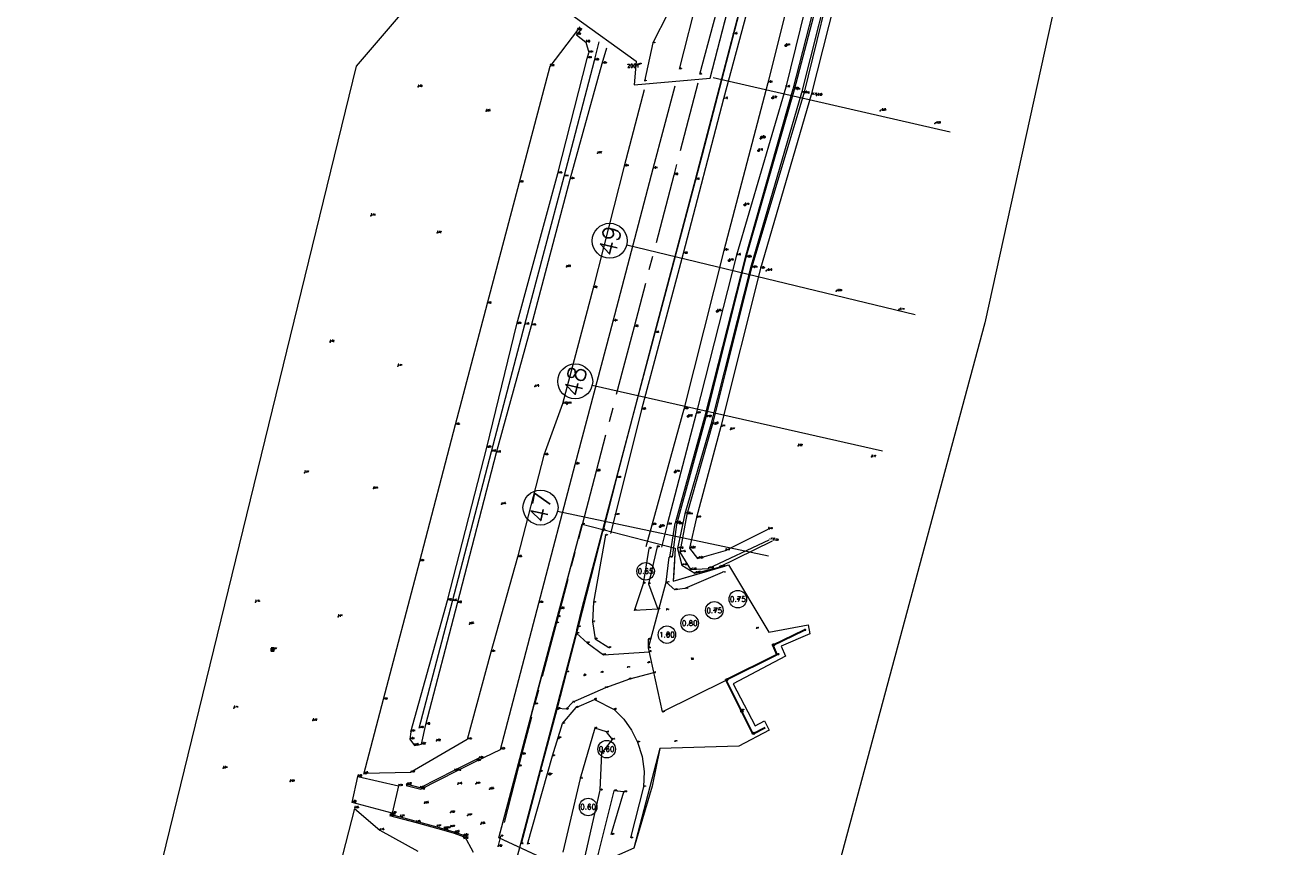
# Model space of a CAD drawing. Header units: metres. Extents: x 102665 to 103901, y 415762 to 419767.
# Tile 27 of 93: x 103120 to 103300, y 417893 to 418010. Entities that reach past the tile are written whole.
import ezdxf
from ezdxf.enums import TextEntityAlignment as Align

# ---------------------------------------------------------------- set-up
doc = ezdxf.new("R2010")
doc.units = ezdxf.units.M
doc.header["$MEASUREMENT"] = 0
doc.linetypes.add('AM-AS', pattern=[16, 10, -2, 2, -2])
for name, color, linetype, lineweight in [('B-BH-OG-TOPOGRAFIE_BEBOUWING-G', 7, 'Continuous', 30), ('B-GV-GR-BOOM-S', 90, 'Continuous', 13), ('B-OI-RI-GWA_RIOOLPUT-S', 30, 'Continuous', 30), ('B-WE-AM-AS-G', 10, 'AM-AS', 13), ('B-WE-GW-TALUD-G', 90, 'Continuous', 13), ('B-WE-IE-MEUBILAIR_WEGMEUBILAIR-S', 4, 'Continuous', 30), ('B-WE-VH-KANTVERHARDING-G', 8, 'Continuous', 18), ('DTM 15-11-2017_terristrisch', 3, 'Continuous', 0), ('DTM-Boomdiameter', 96, 'Continuous', 0), ('DTM-Bovenkant-band', 6, 'Continuous', 0), ('DTM-Dorpel', 20, 'Continuous', 0), ('DTM-dwarsprofiel-locatie', 7, 'Continuous', 0), ('DTM-Grondslag', 135, 'Continuous', 0), ('DTM-Hekwerk', 36, 'Continuous', 0), ('DTM-Hoogtecijfer', 7, 'Continuous', 0), ('DTM-Insteek', 125, 'Continuous', 0), ('DTM-Kant-asfalt', 137, 'Continuous', 0), ('DTM-Meetpunt', 40, 'Continuous', 0), ('DTM-Paal', 30, 'Continuous', 0), ('DTM-PEILBUIZEN', 240, 'Continuous', 0), ('DTM-Rijweggrens', 253, 'Continuous', 0), ('DTM-Taludlijn', 71, 'Continuous', 0), ('DTM-Teen-sloot', 142, 'Continuous', 0), ('DTM-teen_sloot', 140, 'Continuous', 0), ('DTM-waterlijn', 150, 'Continuous', 0), ('DTM_01-10-2013_terrestrisch', 165, 'Continuous', 0), ('DTM_04-07-2016_terrestrisch', 106, 'Continuous', 0), ('hoogte', 7, 'Continuous', 0), ('mp', 7, 'Continuous', 0), ('PAAL', 30, 'Continuous', 0), ('Peilbuis', 30, 'Continuous', 0)]:
    doc.layers.add(name, color=color, linetype=linetype, lineweight=lineweight)
doc.styles.add('LBD', font='txt.shx')
doc.styles.add('NLCS-ISO', font='arial.ttf')
doc.styles.get("Standard").update_dxf_attribs({"font": 'txt.shx'})

# ---------------------------------------------------------------- blocks, each defined once
blk = doc.blocks.new('MP')
at = {"layer": 'mp', "color": 0, "linetype": 'ByBlock', "lineweight": -2, "elevation": -0.036, "flags": 128}
blk.add_lwpolyline([(-0.005000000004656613, -0.008660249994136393), (-0.01000000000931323, 0), (-0.005000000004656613, 0.008660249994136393), (0.005000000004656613, 0.008660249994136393), (0.01000000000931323, 0), (0.005000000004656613, -0.008660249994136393), (-0.005000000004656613, -0.008660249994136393)], close=True, dxfattribs=at)
blk = doc.blocks.new('SIE-WEG_STRAATPOT_BRANDKRAAN-SO')
blk.add_ellipse((-4.547473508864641e-16, 0), major_axis=(-0.7288689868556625, 0), ratio=0.6859943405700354)
at = {"style": 'NLCS-ISO'}
blk.add_text('BR', height=0.4, dxfattribs=at).set_placement((-0.2979630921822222, -0.1529624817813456))
blk = doc.blocks.new('dorpelhoogte')
at = {"layer": 'DTM-Dorpel', "color": 0, "flags": 128}
for points in [[(0, 0), (-0.4905382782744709, -0.371556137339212)], [(0, 0), (0.4905382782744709, -0.371556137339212)], [(-0.4905382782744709, -0.371556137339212), (0.4905382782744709, -0.371556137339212)]]:
    blk.add_lwpolyline(points, dxfattribs=at)
blk = doc.blocks.new('SGR-BOOM_01')
at = {"ltscale": 0.1}
h = blk.add_hatch(color=256, dxfattribs=at)
edge = h.paths.add_edge_path()
edge.add_arc((7.366995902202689e-12, -5.115907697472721e-12), 0.15, 0, 360)
for centre, radius in [((0, 0), 2.5), ((7.366995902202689e-12, -5.115907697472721e-12), 0.04499999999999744)]:
    blk.add_circle(centre, radius)
blk.add_circle((7.366995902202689e-12, -5.115907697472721e-12), 0.15, dxfattribs=at)
blk = doc.blocks.new('SIE-WEG_STRAATPOT_WATER-SO')
blk.add_circle((0, 2.91038304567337e-14), 0.4)
at = {"style": 'NLCS-ISO'}
blk.add_text('W', height=0.4, dxfattribs=at).set_placement((-0.2128690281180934, -0.2108641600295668))
blk = doc.blocks.new('106_1')
at = {"layer": 'PAAL', "color": 0, "linetype": 'ByBlock', "lineweight": -2, "flags": 128}
blk.add_lwpolyline([(-0.2, 0), (-0.1, 0.1732050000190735), (0.1, 0.1732050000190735), (0.2, 0), (0.1, -0.1732050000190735), (-0.1, -0.1732050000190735), (0.2, 0)], dxfattribs=at)
blk = doc.blocks.new('145_1')
at = {"color": 0, "linetype": 'ByBlock', "lineweight": -2, "flags": 128}
blk.add_lwpolyline([(-0.25, 0), (-0.1558730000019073, 0.1954579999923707), (0.05563000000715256, 0.2437320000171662), (0.2252420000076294, 0.1084710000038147), (0.2252420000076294, -0.1084710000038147), (0.05563000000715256, -0.2437320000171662), (-0.1558730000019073, -0.1954579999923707), (0.25, 0)], dxfattribs=at)
blk.add_lwpolyline([(-0.25, 0), (-0.2022550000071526, 0.1469460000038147), (-0.07725500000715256, 0.2377640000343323), (0.07725400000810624, 0.2377640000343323), (0.2022540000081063, 0.1469460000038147), (0.25, 0), (0.2022540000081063, -0.1469460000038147), (0.07725400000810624, -0.2377640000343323), (-0.07725500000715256, -0.2377640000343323), (-0.2022550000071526, -0.1469460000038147), (-0.25, 0)], close=True, dxfattribs=at)
blk = doc.blocks.new('114')
at = {"layer": 'Peilbuis', "color": 0, "linetype": 'ByBlock', "lineweight": -2, "flags": 128}
for points in [[(-0.1999999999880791, 0), (-0.1000009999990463, 0.1732050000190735), (0.1, 0.1732050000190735), (0.2, 0), (0.1, -0.1732050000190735), (-0.1000009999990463, -0.1732050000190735), (0.2, 0)], [(0.25, -0.048), (0.25, 0.7020000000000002)], [(0.25, 0.596), (0.321, 0.667), (0.392, 0.7020000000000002), (0.498, 0.7020000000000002), (0.569000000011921, 0.667), (0.64, 0.596), (0.675000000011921, 0.483), (0.675000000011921, 0.413), (0.64, 0.306), (0.569000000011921, 0.235), (0.498, 0.2), (0.392, 0.2), (0.321, 0.235), (0.25, 0.306)], [(0.923, 0.2), (0.923, 0.9500000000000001)], [(0.923, 0.596), (0.994, 0.667), (1.065000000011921, 0.7020000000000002), (1.171000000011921, 0.7020000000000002), (1.242, 0.667), (1.312999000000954, 0.596), (1.348, 0.483), (1.348, 0.413), (1.312999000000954, 0.306), (1.242, 0.235), (1.171000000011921, 0.2), (1.065000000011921, 0.2), (0.994, 0.235), (0.923, 0.306)]]:
    blk.add_lwpolyline(points, dxfattribs=at)
blk = doc.blocks.new('157_1')
at = {"color": 0, "linetype": 'ByBlock', "lineweight": -2}
blk.add_3dface([(-0.4, 0.4), (-0.4, -0.4), (0.4, -0.4), (0.4, 0.4)], dxfattribs=at)

msp = doc.modelspace()

# ---------------------------------------------------------------- linework, layer by layer
at = {"layer": 'B-BH-OG-TOPOGRAFIE_BEBOUWING-G', "flags": 128}
for points in [[(103230.749, 417923.709), (103226.284, 417921.553), (103226.901, 417920.251), (103219.617, 417916.6170000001), (103223.451, 417908.902)], [(103225.2349473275, 417909.8061747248), (103223.451, 417908.902)]]:
    msp.add_lwpolyline(points, dxfattribs=at)
at = {"layer": 'B-WE-AM-AS-G', "extrusion": (0.0002739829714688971, 0.001072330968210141, 0.9999993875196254), "elevation": 480.0139244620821}
msp.add_lwpolyline([(103190.3981383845, 417905.6955398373), (103187.0431344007, 417892.5645322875)], dxfattribs=at)
at = {"layer": 'B-WE-AM-AS-G'}
for points in [[(103249.6174826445, 418131.8718093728, 3.530471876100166), (103246.457, 418119.67, 3.571), (103241.955, 418102.549, 3.576), (103237.458, 418085.421, 3.573), (103232.488, 418066.297, 3.614), (103227.505, 418047.114, 3.619), (103222.666, 418028.6, 3.617), (103217.775, 418010.31, 3.579), (103215.85, 418003.087, 3.58)], [(103215.5942375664, 418001.8548653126, 3.586464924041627), (103212.159, 417988.725, 3.599), (103206.493, 417967.051, 3.564), (103201.07, 417946.45, 3.6), (103195.928, 417926.795, 3.559), (103190.403, 417905.97, 3.608)]]:
    msp.add_polyline3d(points, dxfattribs=at)
at = {"layer": 'B-WE-GW-TALUD-G'}
for points in [[(103209.373, 418023.812, 4.074), (103210.685, 418023.023, 4.368), (103213.093, 418021.265, 4.306), (103212.193, 418016.911, 4.262), (103211.321, 418011.776, 4.299000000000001), (103209.172, 418007.589, 4.738000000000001), (103207.97, 418002.142, 4.811)], [(103202.405, 417937.299, 3.367), (103200.711, 417927.735, 3.19), (103200.539, 417924.942, 3.12), (103200.936, 417922.494, 3.072), (103202.899, 417921.261, 2.869000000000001)], [(103209.797, 417935.638, 0.638), (103208.548, 417930.383, 0.506), (103209.878, 417926.761, 0.531), (103206.548, 417926.56, 0.8290000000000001), (103207.829, 417930.423, 0.606), (103208.632, 417935.432, 0.8200000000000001)], [(103191.269, 417893.203, 3.311), (103194.857, 417905.821, 3.287), (103196.266, 417910.446, 3.227), (103198.218, 417912.733, 3.088), (103200.847, 417913.857, 2.857000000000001), (103203.665, 417912.434, 2.679), (103205.0068836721, 417911.0599669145, 2.564333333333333), (103206.1242134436, 417909.4978552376, 2.449666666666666), (103206.991, 417907.784, 2.335), (103207.6436353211, 417905.7160626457, 2.128), (103207.9318171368, 417903.5668188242, 1.921), (103207.847, 417901.4, 1.714), (103206, 417894.084, 1.212)], [(103199.384, 417890.884, 0.5520000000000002), (103201.641, 417900.926, 0.616), (103201.878, 417906.175, 1.044), (103203.406, 417908.143, 0.9480000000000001), (103202.557, 417909.218, 1.164), (103200.866, 417909.756, 1.363), (103198.781, 417902.563, 1.146), (103196.333, 417892.045, 1.054)]]:
    msp.add_polyline3d(points, dxfattribs=at)
at = {"layer": 'B-WE-VH-KANTVERHARDING-G', "color": 6}
msp.add_line((103198.319, 417923.783), (103194.808, 417910.343), dxfattribs=at)
for points in [[(103198.319, 417923.783), (103199.131, 417927.143), (103207.502, 417958.751), (103216.269, 417991.67), (103239.754, 418082.137)], [(103194.808, 417910.343), (103189.989, 417892.161), (103186.335, 417878.217), (103181.765, 417860.01), (103175.78, 417837.941), (103160.96, 417780.672), (103152.985, 417750.374), (103142.793, 417711.917), (103132.92, 417673.487), (103125.209, 417643.703)]]:
    msp.add_lwpolyline(points, dxfattribs=at)
at = {"layer": 'DTM 15-11-2017_terristrisch', "flags": 128}
msp.add_lwpolyline([(103208.3185059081, 418117.6611136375), (103176.8223809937, 418093.9425115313), (103186.3777283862, 418087.2199580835), (103204.3277041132, 418077.9218830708), (103191.3818352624, 418044.9371215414), (103184.532263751, 418034.9885475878), (103184.532263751, 418034.9885475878), (103206.2486001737, 418023.2223336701), (103197.7703044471, 418011.4561197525), (103206.7802675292, 418004.9638757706), (103206.4823376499, 418001.6048411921), (103217.3617547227, 418002.5410318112), (103254.1539330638, 418144.9103371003)], dxfattribs=at)
at = {"layer": 'DTM-Bovenkant-band'}
for points in [[(103184.341, 417905.459, 4.091), (103180.799, 417903.711, 4.304), (103175.924, 417901.225, 4.314), (103174.123, 417901.741, 4.321000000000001)], [(103171.575, 417897.278, 4.421), (103175.361, 417896.308, 4.376), (103179.311, 417895.205, 4.358000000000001), (103180.805, 417894.761, 4.208), (103182.07, 417894.307, 3.961), (103182.21, 417893.982, 3.923)]]:
    msp.add_polyline3d(points, dxfattribs=at)
at = {"layer": 'DTM-dwarsprofiel-locatie', "color": 5, "linetype": 'Continuous'}
for p, q in [((103217.7976364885, 418002.6448920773), (103251.6163342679, 417994.8946276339)), ((103205.4521810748, 417978.752819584), (103246.6213150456, 417968.8400509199)), ((103200.5182333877, 417958.714878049), (103241.983235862, 417949.3349759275)), ((103195.5731882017, 417940.7431990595), (103225.6881224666, 417934.3484524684))]:
    msp.add_line(p, q, dxfattribs=at)
for centre in [(103203.0216445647, 417979.3380479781), (103198.079843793, 417959.2664722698), (103193.127713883, 417941.2624825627)]:
    msp.add_circle(centre, 2.5, dxfattribs=at)
at = {"layer": 'DTM-Grondslag'}
for p in [(103207.227, 418004.581, 4.929), (103180.261, 417895.659, 4.186)]:
    msp.add_point(p, dxfattribs=at)
at = {"layer": 'DTM-Hekwerk', "extrusion": (0.004800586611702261, 0.1711752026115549, 0.9852289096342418), "elevation": 72035.72126171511, "flags": 128}
msp.add_lwpolyline([(-91452.02318367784, -414436.3865131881), (-91452.02318367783, -414437.6537219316)], dxfattribs=at)
at = {"layer": 'DTM-Hekwerk', "color": 36}
for points in [[(103198.7461102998, 418009.8722664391, 5.011401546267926), (103198.39, 418009.409, 5.018000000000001), (103194.478, 418004.233, 5.171), (103190.079, 417987.672, 5.063000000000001), (103185.496, 417970.379, 4.962000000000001), (103180.965, 417953.067, 4.883), (103175.861, 417933.571, 4.886), (103170.67, 417913.85, 4.918), (103167.86, 417903.158, 5.066)], [(103166.58, 417898.312, 5.049000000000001), (103164.423, 417889.952, 4.948000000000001), (103158.389, 417866.8020000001, 4.879), (103152.37, 417843.76, 4.895), (103146.841, 417822.626, 4.835), (103140.27, 417797.607, 4.852), (103134.18, 417774.333, 4.84), (103127.09, 417747.391, 4.864), (103121.177, 417724.85, 4.944), (103115.119, 417701.7640000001, 4.889), (103108.874, 417677.847, 4.886), (103102.216, 417652.308, 4.826), (103096.377, 417630.058, 4.818), (103090.266, 417606.626, 4.856), (103084.387, 417584.247, 4.872), (103078.32, 417561.075, 4.792), (103072.554, 417539.094, 4.708), (103066.44, 417515.7, 4.765000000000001), (103060.693, 417493.734, 4.604), (103054.639, 417470.622, 4.624000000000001), (103049.354, 417450.577, 4.563000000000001), (103045.21, 417434.545, 4.538)]]:
    msp.add_polyline3d(points, dxfattribs=at)
at = {"layer": 'DTM-Hekwerk'}
msp.add_polyline3d([(103219.579, 417916.559, 2.384), (103210.55, 417912.077, 2.373000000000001), (103208.527, 417921.208, 2.55), (103211.073, 417930.585, -1.108)], dxfattribs=at)
at = {"layer": 'DTM-Insteek'}
for points in [[(103232.971, 418020.86, 0.729), (103228.14, 418001.258, 0.297), (103221.133, 417977.275, 0.362), (103215.381, 417954.685, 0.5740000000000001), (103211.225, 417938.825, 0.3420000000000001), (103210.393738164, 417935.5862963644, 0.3505529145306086)], [(103236.83, 418020.112, 0.031), (103231.757, 418000.184, -0.141), (103224.525, 417975.37, 0.047), (103218.88, 417952.83, 0.138), (103215.402, 417939.813, 0.187), (103214.42, 417935.44, -0.021), (103215.526, 417933.989, -0.076), (103219.559, 417935.124, 0.107), (103225.641, 417938.1550000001, 0.188)], [(103199.0090574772, 418009.6681326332, 5.083438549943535), (103198.258, 418008.75, 5.085), (103199.617, 418007.696, 5.002000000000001), (103200.051, 418006.207, 4.907)], [(103174.591, 417909.257, 4.613000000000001), (103174.48, 417908.179, 4.638), (103175.115, 417907.295, 4.597000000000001), (103176.126, 417907.466, 4.617), (103176.765, 417910.285, 4.603000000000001), (103181.289, 417927.619, 4.602), (103186.837, 417949.116, 4.699), (103191.859, 417967.247, 4.75), (103197.352, 417988.124, 4.806), (103201.955, 418004.649, 5.033), (103202.5847588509, 418006.8922080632, 5.044258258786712)], [(103174.592, 417909.257, 4.613000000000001), (103179.823, 417927.991, 4.619000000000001), (103185.464, 417949.809, 4.687), (103189.749, 417967.456, 4.833), (103195.581, 417988.945, 4.779), (103199.801, 418005.381, 4.99), (103200.045, 418006.199, 4.908)]]:
    msp.add_polyline3d(points, dxfattribs=at)
at = {"layer": 'DTM-Kant-asfalt'}
for points in [[(103212.969, 418003.852, 3.625), (103215.714, 418014.566, 3.621), (103215.676, 418014.881, 3.637), (103216.142, 418019.273, 3.632), (103216.1931694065, 418020.7140952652, 3.620666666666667), (103215.9135674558, 418022.1287318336, 3.609333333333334), (103215.318, 418023.442, 3.598), (103214.4205840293, 418024.6021957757, 3.568666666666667), (103213.2780513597, 418025.5219939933, 3.539333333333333), (103211.953, 418026.151, 3.51), (103203.325, 418030.344, 3.252), (103200.894, 418031.6660000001, 3.171)], [(103202.052, 417938.046, 3.504), (103198.519, 417924.243, 3.427), (103196.836, 417917.787, 3.484), (103195.467, 417912.42, 3.426), (103193.095, 417903.577, 3.52), (103190.345, 417893.257, 3.519)]]:
    msp.add_polyline3d(points, dxfattribs=at)
at = {"layer": 'DTM-Rijweggrens'}
for points in [[(103223.867, 418021.266, 3.494), (103220.63, 418008.8290000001, 3.464), (103215.227, 417988.055, 3.462), (103209.416, 417966.171, 3.475), (103203.991, 417945.48, 3.489), (103202.0128048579, 417937.8353756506, 3.473202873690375)], [(103173.922, 417901.578, 4.194), (103176.026, 417901.05, 4.215), (103181.16, 417903.65, 4.181), (103183.949, 417905.064, 4.026), (103187.425, 417906.72, 3.631), (103192.876, 417927.618, 3.59), (103198.085, 417947.419, 3.639), (103203.485, 417967.86, 3.611), (103209.204, 417989.661, 3.643), (103212.3392464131, 418001.4418916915, 3.627752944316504)], [(103198.309, 417923.275, 3.372), (103199.81, 417921.939, 3.229), (103202.13, 417920.233, 2.952), (103208.647, 417920.664, 2.504)], [(103209.284, 417917.675, 2.503), (103205.823, 417916.752, 2.634), (103202.407, 417915.524, 2.776), (103197.723, 417913.468, 3.220000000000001), (103196.782, 417912.4650000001, 3.29), (103195.626, 417912.58, 3.389)], [(103171.936, 417897.625, 4.31), (103166.215, 417899.16, 5.002000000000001), (103167.03, 417902.85, 5.004), (103172.831, 417901.515, 4.242), (103171.935, 417897.607, 4.312)], [(103171.787, 417897.412, 4.281000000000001), (103173.077, 417897.108, 4.265000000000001), (103178.311, 417895.692, 4.272), (103179.285, 417895.41, 4.261), (103180.956, 417894.904, 4.098), (103182.23, 417894.423, 3.84), (103183.514, 417892.033, 3.652)]]:
    msp.add_polyline3d(points, dxfattribs=at)
at = {"layer": 'DTM-Taludlijn', "extrusion": (-0.0009652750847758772, -0.003482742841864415, 0.9999934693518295), "elevation": -1554.36934635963, "flags": 128}
msp.add_lwpolyline([(103213.5617745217, 417952.4173154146), (103208.9797168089, 417935.8852151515)], dxfattribs=at)
at = {"layer": 'DTM-Taludlijn', "extrusion": (-0.0001765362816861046, -0.0006469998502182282, 0.9999997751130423), "elevation": -287.7974557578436, "flags": 128}
msp.add_lwpolyline([(103209.0255380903, 417938.6652715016), (103208.1808036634, 417935.5693474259)], dxfattribs=at)
at = {"layer": 'DTM-Taludlijn'}
for points in [[(103230.472, 418021.49, 0.928), (103225.605, 418001.907, 0.644), (103219.321, 417977.955, 0.644), (103213.609, 417955.296, 0.891)], [(103224.709, 418019.776, 3.193), (103219.272, 417999.602, 3.159), (103213.525, 417977.518, 3.223), (103207.565, 417955.239, 3.277), (103203.772, 417940.156, 3.168), (103203.1412713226, 417937.5304498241, 3.163028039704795)], [(103207.9226527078, 418000.8815409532, 4.693455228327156), (103205.076, 417989.995, 4.633), (103200.627, 417972.596, 4.518), (103196.275, 417956.07, 4.447), (103193.62, 417948.7310000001, 4.554), (103189.828, 417934.157, 4.584), (103186.058, 417920.629, 4.506), (103182.676, 417908.143, 4.481), (103174.582, 417903.431, 4.568), (103167.923, 417903.267, 4.947)], [(103166.58, 417898.312, 5.049000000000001), (103170.174, 417895.183, 4.753), (103175.599, 417892.2150000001, 4.725000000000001)]]:
    msp.add_polyline3d(points, dxfattribs=at)
at = {"layer": 'DTM-Teen-sloot'}
for points in [[(103219.089, 417931.986, -1.128), (103213.746, 417929.691, -0.9860000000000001), (103212.319, 417929.523, -0.927), (103211.073, 417930.585, -1.108), (103211.48, 417934.1660000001, -0.9420000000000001)], [(103203.213, 417894.58, -0.8280000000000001), (103205.039, 417900.661, -0.7040000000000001), (103203.623, 417900.807, -0.934), (103201.008, 417890.556, -1.139)]]:
    msp.add_polyline3d(points, dxfattribs=at)
at = {"layer": 'DTM-teen_sloot'}
for points in [[(103234.553, 418020.702, -1.409), (103229.371, 418000.8890000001, -1.44), (103222.46, 417976.94, -1.414), (103216.734, 417954.173, -1.321), (103212.568, 417938.861, -1.33), (103211.9366729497, 417934.1623515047, -1.355843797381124)], [(103235.394, 418020.32, -1.431), (103230.392, 418000.455, -1.4), (103223.111, 417975.491, -1.37), (103217.445, 417953.098, -1.315), (103213.732, 417940.345, -1.363), (103212.681, 417935.407, -1.423), (103213.292, 417933.009, -1.388), (103215.149, 417931.908, -1.461), (103218.597, 417932.752, -1.407), (103226.258, 417936.508, -1.329)], [(103175.8, 417909.766, 4.433), (103180.558, 417927.897, 4.449), (103186.144, 417949.238, 4.397), (103190.88, 417967.369, 4.384), (103196.531, 417988.516, 4.411), (103200.859, 418005.085, 4.527), (103201.5071955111, 418007.728752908, 4.506803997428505)]]:
    msp.add_polyline3d(points, dxfattribs=at)
at = {"layer": 'DTM-waterlijn', "extrusion": (-0.001248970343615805, -0.00811434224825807, 0.9999662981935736), "elevation": -3521.291324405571, "flags": 128}
msp.add_lwpolyline([(103211.5252792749, 417919.3402953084), (103212.273141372, 417924.1988610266)], dxfattribs=at)
at = {"layer": 'DTM-waterlijn'}
for points in [[(103234.221, 418020.7150000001, -1.135), (103229.161, 418001.013, -0.992), (103222.34, 417976.977, -1.078), (103216.56, 417954.185, -1.116), (103212.355, 417939.013, -1.082)], [(103235.649, 418020.385, -1.095), (103230.717, 418000.371, -1.097), (103223.275, 417975.479, -1.113), (103217.688, 417953.208, -1.095), (103214.005, 417940.2640000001, -1.138), (103213.007, 417934.877, -1.147), (103214.548, 417932.397, -1.12), (103217.057, 417932.559, -1.102), (103225.781, 417936.663, -1.105)]]:
    msp.add_polyline3d(points, dxfattribs=at)
at = {"layer": 'DTM_01-10-2013_terrestrisch', "flags": 128}
msp.add_lwpolyline([(103086.3525255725, 417675.2423061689), (103166.872011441, 418004.2820090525), (103182.8480761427, 418022.965934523), (103197.7703044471, 418011.4561197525), (103197.7703044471, 418011.4561197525), (103206.7802675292, 418004.9638757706), (103206.4823376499, 418001.6048411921), (103217.3617547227, 418002.5410318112), (103235.7578438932, 418073.7256844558), (103254.1539330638, 418144.9103371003), (103256.6658205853, 418154.6302204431), (103276.5040292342, 418168.5741932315), (103292.2724401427, 418167.9784355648), (103300.2594393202, 418166.2217643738), (103256.5802593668, 417967.6270722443), (103168.4430175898, 417640.5241494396)], dxfattribs=at)
msp.add_lwpolyline([(103199.097, 417938.886), (103212.3542538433, 417935.4689826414), (103212.0948045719, 417930.7277499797), (103219.9698508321, 417933.055235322), (103225.7345318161, 417923.4487466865), (103231.3442312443, 417924.5308371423), (103231.5936636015, 417923.2377469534), (103227.507293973, 417921.4669405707), (103228.1341916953, 417920.0202912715), (103220.6241806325, 417916.0823247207), (103223.7652365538, 417910.0920847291), (103225.102097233, 417910.7930840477), (103225.8030965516, 417909.4562233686), (103221.4696388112, 417907.1839215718), (103210.1849185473, 417906.8754371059), (103206.4663677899, 417892.6380447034), (103201.0910872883, 417890.2351637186), (103195.8932316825, 417890.0684210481), (103187.1655872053, 417894.1183064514), (103199.097, 417938.886)], close=True, dxfattribs=at)
at = {"layer": 'DTM_04-07-2016_terrestrisch', "flags": 128}
msp.add_lwpolyline([(103195.8932316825, 417890.0684210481), (103189.9192660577, 417892.8405179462), (103187.1655872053, 417894.1183064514), (103190.392223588, 417906.3410603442), (103192.7232148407, 417915.1710396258), (103199.097, 417938.886), (103199.097, 417938.886), (103212.3542538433, 417935.4689826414), (103212.1599785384, 417931.9187532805), (103212.0948045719, 417930.7277499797), (103219.2510271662, 417932.84278558), (103219.9698508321, 417933.055235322), (103225.7345318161, 417923.4487466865), (103231.3442312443, 417924.5308371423), (103231.5936636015, 417923.2377469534), (103227.507293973, 417921.4669405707), (103228.1341916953, 417920.0202912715), (103220.6241806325, 417916.0823247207), (103223.7652365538, 417910.0920847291), (103225.102097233, 417910.7930840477), (103225.8030965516, 417909.4562233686), (103221.4696388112, 417907.1839215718), (103210.1849185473, 417906.8754371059), (103209.0678355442, 417901.4771431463), (103206.4663677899, 417892.6380447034)], dxfattribs=at)
at = {"layer": 'mp'}
for p in [(103175.645, 418001.315, 5.499000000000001), (103232.535, 418000.095, -0.199), (103241.654, 417997.911, -0.05300000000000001), (103185.368, 417997.836, 5.259), (103249.456, 417996.0900000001, -0.201), (103224.537, 417993.942, 0.483), (103201.269, 417991.846, 4.92), (103168.916, 417982.908, 5.741000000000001), (103178.363, 417980.4760000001, 5.319), (103196.834, 417975.607, 4.801), (103225.361, 417975.067, -0.099), (103235.327, 417972.145, -0.094), (103244.284, 417969.462, -0.112), (103163.073, 417964.891, 5.817), (103172.765, 417961.463, 5.407), (103192.324, 417958.524, 4.762), (103196.898, 417956.076, 4.439), (103220.258, 417952.391, 0.172), (103229.935, 417950.064, 0.219), (103240.404, 417948.478, 0.119), (103159.424, 417946.222, 5.771), (103169.281, 417943.966, 5.333), (103187.557, 417941.73, 4.747), (103152.414, 417927.763, 5.748), (103164.219, 417925.673, 5.266), (103182.983, 417924.62, 4.645), (103154.843, 417920.987, 5.967000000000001), (103149.325, 417912.634, 5.711), (103160.612, 417910.846, 5.318), (103178.254, 417907.928, 4.623), (103147.803, 417904.043, 5.635000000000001), (103157.392, 417902.136, 5.291000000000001), (103181.308, 417901.761, 4.157), (103183.908, 417901.81, 3.966), (103185.848, 417901.05, 3.648), (103176.559, 417899.043, 4.261), (103180.287, 417897.696, 4.223), (103182.725, 417897.288, 3.971), (103180.261, 417895.659, 4.186), (103180.261, 417895.659, 4.186), (103180.261, 417895.659, 4.186), (103180.261, 417895.659, 4.186), (103184.59, 417896.0680000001, 3.649)]:
    msp.add_point(p, dxfattribs=at)

# ---------------------------------------------------------------- block references
at = {"layer": 'B-GV-GR-BOOM-S', "xscale": 0.5, "yscale": 0.5, "zscale": 0.5}
for name, p in [('145_1', (103228.156, 418007.209, 0.911)), ('145_1', (103226.278, 417999.744, 0.621)), ('145_1', (103224.276, 417992.218, 0.7010000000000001)), ('145_1', (103222.308, 417984.457, 0.794)), ('145_1', (103220.063, 417976.51, 0.783)), ('145_1', (103218.371, 417969.266, 0.8510000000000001)), ('145_1', (103214.217, 417954.267, 0.92)), ('145_1', (103212.354, 417946.3290000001, 0.794)), ('145_1', (103210.23, 417938.547, 0.634)), ('SGR-BOOM_01', (103208.135, 417932.158, 0.815)), ('SGR-BOOM_01', (103221.31, 417928.187, 1.773)), ('SGR-BOOM_01', (103217.955, 417926.575, 1.632)), ('SGR-BOOM_01', (103214.437, 417924.739, 1.685)), ('SGR-BOOM_01', (103211.18, 417923.1060000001, 1.848)), ('SGR-BOOM_01', (103202.569, 417906.768, 1.08)), ('SGR-BOOM_01', (103199.93, 417898.5140000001, 1.064))]:
    msp.add_blockref(name, p, dxfattribs=at)
at = {"layer": 'B-OI-RI-GWA_RIOOLPUT-S', "xscale": 0.5, "yscale": 0.5, "zscale": 0.5}
msp.add_blockref('157_1', (103154.843, 417920.987, 5.967000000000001), dxfattribs=at)
at = {"layer": 'B-WE-IE-MEUBILAIR_WEGMEUBILAIR-S', "xscale": 0.2, "yscale": 0.2, "zscale": 0.2}
for name, p in [('SIE-WEG_STRAATPOT_WATER-SO', (103195.759, 417908.381, 3.332)), ('SIE-WEG_STRAATPOT_BRANDKRAAN-SO', (103194.473, 417903.218, 3.135))]:
    msp.add_blockref(name, p, dxfattribs=at)
at = {"layer": 'DTM-Dorpel', "xscale": 0.5, "yscale": 0.5, "zscale": 0.5}
msp.add_blockref('dorpelhoogte', (103221.881, 417912.331, 2.491), dxfattribs=at)
at = {"layer": 'DTM-Grondslag'}
for p, xscale, yscale, zscale in [((103207.227, 418004.581, 4.929), 2.5, 2.5, 2.5), ((103207.227, 418004.581, 4.929), 0.5, 0.5, 0.5), ((103180.261, 417895.659, 4.186), 0.5, 0.5, 0.5)]:
    msp.add_blockref('MP', p, dxfattribs=dict(at, xscale=xscale, yscale=yscale, zscale=zscale))
at = {"layer": 'DTM-Meetpunt', "xscale": 2.5, "yscale": 2.5, "zscale": 2.5}
for p in [(103199.097, 417938.886, 3.606), (103195.656, 417925.676, 3.56), (103211.115, 417926.653, 0.538), (103195.405, 417924.75, 3.565), (103223.964, 417924.027, 2.458000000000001), (103226.211, 417921.633, 2.495), (103205.548, 417918.438, 2.793), (103208.466, 417919.1060000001, 2.554), (103214.679, 417919.657, 2.436), (103199.319, 417917.36, 3.272), (103201.788, 417917.7310000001, 3.035), (103219.564, 417916.685, 2.384), (103192.407, 417913.218, 3.575), (103212.312, 417907.872, 2.314), (103223.351, 417908.988, 2.275), (103190.097, 417904.375, 3.622), (103187.457, 417894.336, 3.615)]:
    msp.add_blockref('MP', p, dxfattribs=at)
at = {"layer": 'DTM-Paal', "xscale": 0.5, "yscale": 0.5, "zscale": 0.5}
msp.add_blockref('106_1', (103196.898, 417956.076, 4.439), dxfattribs=at)
at = {"layer": 'DTM-PEILBUIZEN', "xscale": 0.5, "yscale": 0.5, "zscale": 0.5}
msp.add_blockref('114', (103224.537, 417993.942, 0.483), dxfattribs=at)

# ---------------------------------------------------------------- texts
at = {"layer": 'B-BH-OG-TOPOGRAFIE_BEBOUWING-G'}
for p in [(103230.749, 417923.709, -999), (103226.284, 417921.553, -999), (103226.901, 417920.251, -999), (103219.617, 417916.617, -999), (103223.451, 417908.902, -999)]:
    msp.add_text('0.00', height=0.1, dxfattribs=at).set_placement(p, align=Align.BOTTOM_LEFT)
at = {"layer": 'B-GV-GR-BOOM-S'}
for s, p in [('0.81', (103208.135, 417932.158)), ('1.77', (103221.31, 417928.187)), ('1.63', (103217.955, 417926.575)), ('1.69', (103214.437, 417924.739)), ('1.85', (103211.18, 417923.106)), ('1.08', (103202.569, 417906.768)), ('1.06', (103199.93, 417898.514))]:
    msp.add_text(s, height=0.1, dxfattribs=at).set_placement(p, align=Align.BOTTOM_LEFT)
at = {"layer": 'B-WE-AM-AS-G'}
msp.add_text('3.58', height=0.1, dxfattribs=at).set_placement((103215.85, 418003.087), align=Align.BOTTOM_LEFT)
at = {"layer": 'B-WE-GW-TALUD-G'}
for s, p in [('4.74', (103209.172, 418007.589)), ('4.81', (103207.97, 418002.142)), ('3.37', (103202.405, 417937.299)), ('0.82', (103208.632, 417935.432)), ('0.64', (103209.797, 417935.638)), ('0.61', (103207.829, 417930.423)), ('0.51', (103208.548, 417930.383)), ('3.19', (103200.711, 417927.735)), ('0.83', (103206.548, 417926.56)), ('0.53', (103209.878, 417926.761)), ('3.12', (103200.539, 417924.942)), ('3.07', (103200.936, 417922.494)), ('2.87', (103202.899, 417921.261)), ('2.86', (103200.847, 417913.857)), ('3.09', (103198.218, 417912.733)), ('2.68', (103203.665, 417912.434)), ('3.23', (103196.266, 417910.446)), ('1.36', (103200.866, 417909.756)), ('1.16', (103202.557, 417909.218)), ('0.95', (103203.406, 417908.143)), ('2.34', (103206.991, 417907.784)), ('3.29', (103194.857, 417905.821)), ('1.04', (103201.878, 417906.175)), ('1.15', (103198.781, 417902.563)), ('0.62', (103201.641, 417900.926)), ('1.71', (103207.847, 417901.4)), ('3.31', (103191.269, 417893.203)), ('1.21', (103206, 417894.084))]:
    msp.add_text(s, height=0.1, dxfattribs=at).set_placement(p, align=Align.BOTTOM_LEFT)
at = {"layer": 'B-WE-IE-MEUBILAIR_WEGMEUBILAIR-S'}
for s, p in [('3.33', (103195.759, 417908.381)), ('3.14', (103194.473, 417903.218))]:
    msp.add_text(s, height=0.1, dxfattribs=at).set_placement(p, align=Align.BOTTOM_LEFT)
at = {"layer": 'DTM-Boomdiameter', "linetype": 'Continuous', "style": 'LBD'}
for s, p in [('0.65', (103208.135, 417932.158, 0.815)), ('0.75', (103221.31, 417928.187, 1.773)), ('0.75', (103217.955, 417926.575, 1.632)), ('0.80', (103214.437, 417924.739, 1.685)), ('1.00', (103211.18, 417923.1060000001, 1.848)), ('0.60', (103202.569, 417906.768, 1.08)), ('0.60', (103199.93, 417898.5140000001, 1.064))]:
    msp.add_text(s, height=0.75, dxfattribs=at).set_placement(p, align=Align.MIDDLE_CENTER)
at = {"layer": 'DTM-Dorpel'}
msp.add_text('2.49', height=0.1, dxfattribs=at).set_placement((103221.881, 417912.331), align=Align.BOTTOM_LEFT)
at = {"layer": 'DTM-dwarsprofiel-locatie', "color": 5}
for s, rotation, p in [('49', 76.46193252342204, (103203.0216445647, 417979.3380479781)), ('48', 77.2535097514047, (103198.0798437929, 417959.2664722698)), ('47', 78.01161471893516, (103193.1277138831, 417941.2624825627))]:
    msp.add_text(s, height=2.5, rotation=rotation, dxfattribs=at).set_placement(p, align=Align.MIDDLE_CENTER)
at = {"layer": 'DTM-Grondslag'}
for s, height, p in [('2001', 0.5, (103207.227, 418004.581)), ('2001', 0.1, (103207.227, 418004.581)), ('2002', 0.1, (103180.261, 417895.659))]:
    msp.add_text(s, height=height, dxfattribs=at).set_placement(p, align=Align.TOP_RIGHT)
for s, p in [('4.93', (103207.227, 418004.581)), ('4.93', (103207.227, 418004.581)), ('4.19', (103180.261, 417895.659))]:
    msp.add_text(s, height=0.1, dxfattribs=at).set_placement(p, align=Align.BOTTOM_LEFT)
at = {"layer": 'DTM-Hekwerk'}
for s, p in [('-1.11', (103211.073, 417930.585)), ('2.33', (103208.562, 417922.456)), ('2.55', (103208.527, 417921.208)), ('2.38', (103219.579, 417916.559)), ('2.37', (103210.55, 417912.077))]:
    msp.add_text(s, height=0.1, dxfattribs=at).set_placement(p, align=Align.BOTTOM_LEFT)
at = {"layer": 'DTM-Hoogtecijfer'}
for s, p in [('3.61', (103199.097, 417938.886)), ('3.56', (103195.656, 417925.676)), ('0.54', (103211.115, 417926.653)), ('3.57', (103195.405, 417924.75)), ('2.46', (103223.964, 417924.027)), ('2.50', (103226.211, 417921.633)), ('2.79', (103205.548, 417918.438)), ('2.55', (103208.466, 417919.106)), ('2.44', (103214.679, 417919.657)), ('3.27', (103199.319, 417917.36)), ('3.04', (103201.788, 417917.731)), ('2.38', (103219.564, 417916.685)), ('3.58', (103192.407, 417913.218)), ('2.31', (103212.312, 417907.872)), ('2.28', (103223.351, 417908.988)), ('3.62', (103190.097, 417904.375)), ('3.62', (103187.457, 417894.336))]:
    msp.add_text(s, height=0.1, dxfattribs=at).set_placement(p, align=Align.BOTTOM_LEFT)
for s, p in [('BSS', (103214.679, 417919.6570000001)), ('GSS', (103199.319, 417917.36))]:
    msp.add_text(s, height=0.1, dxfattribs=at).set_placement(p, align=Align.TOP_LEFT)
at = {"layer": 'DTM-Kant-asfalt'}
for s, p in [('3.63', (103212.969, 418003.852)), ('3.50', (103202.052, 417938.046)), ('3.43', (103198.519, 417924.243)), ('3.48', (103196.836, 417917.787)), ('3.43', (103195.467, 417912.42)), ('3.52', (103193.095, 417903.577)), ('3.52', (103190.345, 417893.257))]:
    msp.add_text(s, height=0.1, dxfattribs=at).set_placement(p, align=Align.BOTTOM_LEFT)
at = {"layer": 'DTM-Rijweggrens'}
for s, p in [('3.37', (103198.309, 417923.275)), ('3.23', (103199.81, 417921.939)), ('2.95', (103202.13, 417920.233)), ('2.50', (103208.647, 417920.664)), ('2.63', (103205.823, 417916.752)), ('2.50', (103209.284, 417917.675)), ('2.78', (103202.407, 417915.524)), ('3.22', (103197.723, 417913.468)), ('3.39', (103195.626, 417912.58)), ('3.29', (103196.782, 417912.465))]:
    msp.add_text(s, height=0.1, dxfattribs=at).set_placement(p, align=Align.BOTTOM_LEFT)
at = {"layer": 'DTM-Teen-sloot'}
for s, p in [('-0.94', (103211.48, 417934.166)), ('-1.13', (103219.089, 417931.986)), ('-0.93', (103212.319, 417929.523)), ('-0.99', (103213.746, 417929.691)), ('-0.93', (103203.623, 417900.807)), ('-0.70', (103205.039, 417900.661)), ('-0.83', (103203.213, 417894.58))]:
    msp.add_text(s, height=0.1, dxfattribs=at).set_placement(p, align=Align.BOTTOM_LEFT)
at = {"layer": 'hoogte'}
for s, p in [('5.09', (103198.258, 418008.75)), ('5.02', (103198.39, 418009.409)), ('3.46', (103220.63, 418008.8290000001)), ('5.00', (103199.617, 418007.696)), ('0.91', (103228.156, 418007.209)), ('4.99', (103199.801, 418005.381)), ('4.91', (103200.045, 418006.199)), ('4.91', (103200.051, 418006.207)), ('4.53', (103200.859, 418005.085)), ('5.17', (103194.478, 418004.233)), ('5.03', (103201.955, 418004.649)), ('5.50', (103175.645, 418001.315)), ('0.64', (103225.605, 418001.907)), ('0.30', (103228.14, 418001.258)), ('3.16', (103219.272, 417999.602)), ('0.62', (103226.278, 417999.744)), ('-0.99', (103229.161, 418001.013)), ('-1.44', (103229.371, 418000.8890000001)), ('-1.40', (103230.392, 418000.455)), ('-1.10', (103230.717, 418000.371)), ('-0.14', (103231.757, 418000.184)), ('-0.20', (103232.535, 418000.095)), ('5.26', (103185.368, 417997.836)), ('-0.05', (103241.654, 417997.911)), ('-0.20', (103249.456, 417996.0900000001)), ('0.70', (103224.276, 417992.218)), ('0.48', (103224.537, 417993.942)), ('4.92', (103201.269, 417991.846)), ('4.78', (103195.581, 417988.945)), ('4.63', (103205.076, 417989.995)), ('3.64', (103209.204, 417989.661)), ('3.60', (103212.159, 417988.725)), ('5.06', (103190.079, 417987.672)), ('4.41', (103196.531, 417988.516)), ('4.81', (103197.352, 417988.124)), ('3.46', (103215.227, 417988.055)), ('0.79', (103222.308, 417984.457)), ('5.74', (103168.916, 417982.908)), ('5.32', (103178.363, 417980.4760000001)), ('0.64', (103219.321, 417977.955)), ('3.22', (103213.525, 417977.518)), ('0.78', (103220.063, 417976.51)), ('0.36', (103221.133, 417977.275)), ('-1.08', (103222.34, 417976.977)), ('-1.41', (103222.46, 417976.94)), ('4.80', (103196.834, 417975.607)), ('-1.37', (103223.111, 417975.491)), ('-1.11', (103223.275, 417975.479)), ('0.05', (103224.525, 417975.37)), ('-0.10', (103225.361, 417975.067)), ('4.52', (103200.627, 417972.596)), ('-0.09', (103235.327, 417972.145)), ('4.96', (103185.496, 417970.379)), ('0.85', (103218.371, 417969.266)), ('-0.11', (103244.284, 417969.462)), ('4.83', (103189.749, 417967.456)), ('4.38', (103190.88, 417967.369)), ('4.75', (103191.859, 417967.247)), ('3.61', (103203.485, 417967.86)), ('3.56', (103206.493, 417967.051)), ('3.48', (103209.416, 417966.171)), ('5.82', (103163.073, 417964.891)), ('5.41', (103172.765, 417961.463)), ('4.76', (103192.324, 417958.524)), ('4.45', (103196.275, 417956.07)), ('4.44', (103196.898, 417956.076)), ('3.28', (103207.565, 417955.239)), ('0.89', (103213.609, 417955.296)), ('0.92', (103214.217, 417954.267)), ('0.57', (103215.381, 417954.685)), ('4.88', (103180.965, 417953.067)), ('-1.12', (103216.56, 417954.185)), ('-1.32', (103216.734, 417954.173)), ('-1.32', (103217.445, 417953.098)), ('-1.10', (103217.688, 417953.208)), ('0.14', (103218.88, 417952.83)), ('0.17', (103220.258, 417952.391)), ('4.69', (103185.464, 417949.809)), ('4.40', (103186.144, 417949.238)), ('4.70', (103186.837, 417949.116)), ('0.22', (103229.935, 417950.064)), ('4.55', (103193.62, 417948.7310000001)), ('3.64', (103198.085, 417947.419)), ('0.12', (103240.404, 417948.478)), ('5.77', (103159.424, 417946.222)), ('3.60', (103201.07, 417946.45)), ('3.49', (103203.991, 417945.48)), ('0.79', (103212.354, 417946.3290000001)), ('5.33', (103169.281, 417943.966)), ('4.75', (103187.557, 417941.73)), ('3.17', (103203.772, 417940.156)), ('-1.36', (103213.732, 417940.345)), ('-1.14', (103214.005, 417940.2640000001)), ('0.19', (103215.402, 417939.8130000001)), ('0.83', (103209.027, 417938.7640000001)), ('0.63', (103210.23, 417938.547)), ('0.34', (103211.225, 417938.825)), ('-1.08', (103212.355, 417939.013)), ('-1.33', (103212.568, 417938.861)), ('0.19', (103225.641, 417938.1550000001)), ('-1.11', (103225.781, 417936.663)), ('-1.33', (103226.258, 417936.508)), ('-1.42', (103212.681, 417935.407)), ('-1.15', (103213.007, 417934.877)), ('-0.02', (103214.42, 417935.44)), ('0.11', (103219.559, 417935.124)), ('4.89', (103175.861, 417933.571)), ('4.58', (103189.828, 417934.157)), ('-1.39', (103213.292, 417933.009)), ('-0.08', (103215.526, 417933.989)), ('-1.10', (103217.057, 417932.559)), ('-1.41', (103218.597, 417932.752)), ('-1.12', (103214.548, 417932.397)), ('-1.46', (103215.149, 417931.908)), ('5.75', (103152.414, 417927.763)), ('4.62', (103179.823, 417927.991)), ('4.45', (103180.558, 417927.897)), ('4.60', (103181.289, 417927.619)), ('3.59', (103192.876, 417927.618)), ('5.27', (103164.219, 417925.673)), ('3.56', (103195.928, 417926.795)), ('4.65', (103182.983, 417924.62)), ('5.97', (103154.843, 417920.987)), ('4.51', (103186.058, 417920.629)), ('4.92', (103170.67, 417913.85)), ('5.71', (103149.325, 417912.634)), ('5.32', (103160.612, 417910.846)), ('4.61', (103174.591, 417909.257)), ('4.61', (103174.592, 417909.257)), ('4.43', (103175.8, 417909.766)), ('4.60', (103176.765, 417910.285)), ('4.64', (103174.48, 417908.179)), ('4.60', (103175.115, 417907.295)), ('4.62', (103176.126, 417907.466)), ('4.62', (103178.254, 417907.928)), ('4.48', (103182.676, 417908.143)), ('4.09', (103184.341, 417905.459)), ('3.63', (103187.425, 417906.72)), ('3.61', (103190.403, 417905.97)), ('5.64', (103147.803, 417904.043)), ('4.30', (103180.799, 417903.711)), ('4.18', (103181.16, 417903.65)), ('4.03', (103183.949, 417905.064)), ('5.29', (103157.392, 417902.136)), ('5.00', (103167.03, 417902.85)), ('5.07', (103167.86, 417903.158)), ('4.95', (103167.923, 417903.267)), ('4.57', (103174.582, 417903.431)), ('3.97', (103183.908, 417901.81)), ('4.24', (103172.831, 417901.515)), ('4.19', (103173.922, 417901.578)), ('4.32', (103174.123, 417901.741)), ('4.31', (103175.924, 417901.225)), ('4.22', (103176.026, 417901.05)), ('4.16', (103181.308, 417901.761)), ('3.65', (103185.848, 417901.05)), ('5.00', (103166.215, 417899.16)), ('5.05', (103166.58, 417898.312)), ('5.05', (103166.58, 417898.312)), ('4.26', (103176.559, 417899.043)), ('4.42', (103171.575, 417897.278)), ('4.28', (103171.787, 417897.412)), ('4.31', (103171.935, 417897.607)), ('4.31', (103171.936, 417897.625)), ('4.27', (103173.077, 417897.108)), ('4.22', (103180.287, 417897.696)), ('3.97', (103182.725, 417897.288)), ('4.75', (103170.174, 417895.183)), ('4.38', (103175.361, 417896.308)), ('4.27', (103178.311, 417895.692)), ('4.26', (103179.285, 417895.41)), ('4.36', (103179.311, 417895.205)), ('4.19', (103180.261, 417895.659)), ('4.19', (103180.261, 417895.659)), ('4.19', (103180.261, 417895.659)), ('4.19', (103180.261, 417895.659)), ('4.21', (103180.805, 417894.761)), ('4.10', (103180.956, 417894.904)), ('3.65', (103184.59, 417896.0680000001)), ('3.96', (103182.07, 417894.307)), ('3.92', (103182.21, 417893.982)), ('3.84', (103182.23, 417894.423)), ('3.62', (103187.048, 417892.839))]:
    msp.add_text(s, height=0.2, dxfattribs=at).set_placement(p, align=Align.BOTTOM_LEFT)

doc.saveas('drawing.dxf')
